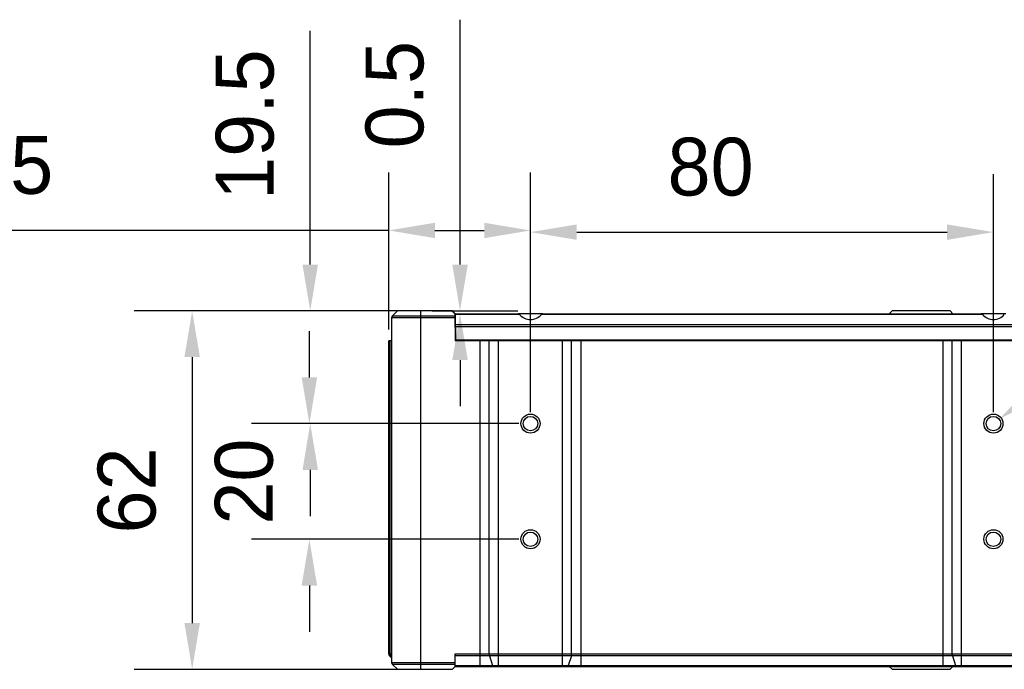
# Model space of a CAD drawing. Header units: millimetres. Extents: x -101 to 54, y 143 to 271.
# Tile 8 of 9: x -46 to -4, y 243 to 271. Entities that reach past the tile are written whole.
import ezdxf

# ---------------------------------------------------------------- set-up
doc = ezdxf.new("R2010")
doc.units = ezdxf.units.MM
doc.header["$LTSCALE"] = 46.255
doc.header["$PDMODE"] = 3
doc.header["$PDSIZE"] = 8
doc.layers.get('0').update_dxf_attribs({"linetype": 'CONTINUOUS'})
doc.layers.get('Defpoints').update_dxf_attribs({"linetype": 'CONTINUOUS'})
doc.layers.add('00_COMPONENTS', color=7, linetype='CONTINUOUS')
doc.layers.add('51__DRAFT_DIMS', color=7, linetype='CONTINUOUS')
doc.styles.get("Standard").update_dxf_attribs({"font": '兰亭黑 GBK.TTF', "height": 2.5})
doc.dimstyles.new('DIMSTYLE_1', dxfattribs={"dimtxt": 3, "dimasz": 2, "dimexe": 2.5, "dimexo": 0.5, "dimgap": 0.75, "dimtad": 1, "dimlfac": 4, "dimdsep": 46, "dimtxsty": 'STANDARD', "dimblk": '_FILLED', "dimblk1": '_FILLED', "dimblk2": '_FILLED', "dimcen": 0.09, "dimclrd": 8, "dimclre": 8, "dimclrt": 256, "dimazin": 2, "dimtp": 0.2, "dimtm": 0.2, "dimtfac": 1, "dimtofl": 0, "dimtmove": 0, "dimatfit": 3, "dimldrblk": '_FILLED', "dimfxl": 1, "dimtolj": 1, "dimarcsym": 0})

# ---------------------------------------------------------------- blocks, each defined once
blk = doc.blocks.new('_FILLED')
at = {"color": 0, "linetype": 'ByBlock'}
blk.add_solid([(0, 0), (-1, 0.167), (-1, -0.167)], dxfattribs=at)
blk = doc.blocks.new('*D1')
at = {"layer": '51__DRAFT_DIMS', "color": 8, "lineweight": -2}
for p, q in [((-30.32, 257.298), (-30.32, 264.075)), ((-24.195, 254.136), (-24.195, 264.075)), ((-30.32, 261.575), (-52.238, 261.575)), ((-28.32, 261.575), (-26.195, 261.575))]:
    blk.add_line(p, q, dxfattribs=at)
at = {"layer": 'Defpoints', "color": 0}
for p in [(-24.195, 261.575), (-30.32, 256.798), (-24.195, 253.636)]:
    blk.add_point(p, dxfattribs=at)
at = {"layer": '51__DRAFT_DIMS', "color": 8, "linetype": 'ByBlock', "lineweight": -2, "xscale": 2, "yscale": 2, "zscale": 2, "rotation": 180}
blk.add_blockref('_FILLED', (-30.32, 261.575), dxfattribs=at)
at = {"layer": '51__DRAFT_DIMS', "color": 8, "linetype": 'ByBlock', "lineweight": -2, "xscale": 2, "yscale": 2, "zscale": 2}
blk.add_blockref('_FILLED', (-24.195, 261.575), dxfattribs=at)
at = {"layer": '51__DRAFT_DIMS', "insert": (-48.065, 265.658), "char_height": 2.5, "attachment_point": 2, "line_spacing_factor": 0.9}
blk.add_mtext('\\A1;24.5', dxfattribs=at)
blk = doc.blocks.new('*D2')
at = {"layer": '51__DRAFT_DIMS', "color": 8, "lineweight": -2}
for p, q in [((-24.195, 253.723), (-24.195, 264.003)), ((-4.195, 253.723), (-4.195, 264.003)), ((-22.195, 261.503), (-6.195, 261.503))]:
    blk.add_line(p, q, dxfattribs=at)
at = {"layer": 'Defpoints', "color": 0}
for p in [(-4.195, 261.503), (-24.195, 253.223), (-4.195, 253.223)]:
    blk.add_point(p, dxfattribs=at)
at = {"layer": '51__DRAFT_DIMS', "color": 8, "linetype": 'ByBlock', "lineweight": -2, "xscale": 2, "yscale": 2, "zscale": 2, "rotation": 180}
blk.add_blockref('_FILLED', (-24.195, 261.503), dxfattribs=at)
at = {"layer": '51__DRAFT_DIMS', "color": 8, "linetype": 'ByBlock', "lineweight": -2, "xscale": 2, "yscale": 2, "zscale": 2}
blk.add_blockref('_FILLED', (-4.195, 261.503), dxfattribs=at)
at = {"layer": '51__DRAFT_DIMS', "insert": (-16.415, 265.586), "char_height": 2.5, "attachment_point": 2, "line_spacing_factor": 0.9}
blk.add_mtext('\\A1;80', dxfattribs=at)
blk = doc.blocks.new('*D3')
at = {"layer": '51__DRAFT_DIMS', "color": 8, "lineweight": -2}
for p, q in [((-27.238, 260.098), (-27.238, 270.689)), ((-28.445, 258.098), (-24.738, 258.098)), ((-26.94, 257.973), (-24.738, 257.973)), ((-27.238, 255.973), (-27.238, 253.973))]:
    blk.add_line(p, q, dxfattribs=at)
at = {"layer": 'Defpoints', "color": 0}
for p in [(-28.945, 258.098), (-27.44, 257.973), (-27.238, 257.973)]:
    blk.add_point(p, dxfattribs=at)
at = {"layer": '51__DRAFT_DIMS', "color": 8, "linetype": 'ByBlock', "lineweight": -2, "xscale": 2, "yscale": 2, "zscale": 2}
for p, rotation in [((-27.238, 258.098), 270), ((-27.238, 257.973), 90)]:
    blk.add_blockref('_FILLED', p, dxfattribs=dict(at, rotation=rotation))
at = {"layer": '51__DRAFT_DIMS', "insert": (-31.321, 265.123), "char_height": 2.5, "attachment_point": 1, "rotation": 90, "line_spacing_factor": 0.9}
blk.add_mtext('\\A1;0.5', dxfattribs=at)
blk = doc.blocks.new('*D4')
at = {"layer": '51__DRAFT_DIMS', "color": 8, "lineweight": -2}
for p, q in [((-33.709, 260.098), (-33.709, 270.208)), ((-29.445, 258.098), (-36.209, 258.098)), ((-24.695, 253.223), (-36.209, 253.223)), ((-33.709, 251.223), (-33.709, 249.223))]:
    blk.add_line(p, q, dxfattribs=at)
at = {"layer": 'Defpoints', "color": 0}
for p in [(-28.945, 258.098), (-33.709, 253.223), (-24.195, 253.223)]:
    blk.add_point(p, dxfattribs=at)
at = {"layer": '51__DRAFT_DIMS', "color": 8, "linetype": 'ByBlock', "lineweight": -2, "xscale": 2, "yscale": 2, "zscale": 2}
for p, rotation in [((-33.709, 258.098), 270), ((-33.709, 253.223), 90)]:
    blk.add_blockref('_FILLED', p, dxfattribs=dict(at, rotation=rotation))
at = {"layer": '51__DRAFT_DIMS', "insert": (-37.792, 266.153), "char_height": 2.5, "attachment_point": 2, "rotation": 90, "line_spacing_factor": 0.9}
blk.add_mtext('\\A1;19.5', dxfattribs=at)
blk = doc.blocks.new('*D5')
at = {"layer": '51__DRAFT_DIMS', "color": 8, "lineweight": -2}
for p, q in [((-33.746, 255.223), (-33.746, 257.223)), ((-24.695, 253.223), (-36.246, 253.223)), ((-24.695, 248.223), (-36.246, 248.223)), ((-33.746, 246.223), (-33.746, 244.223))]:
    blk.add_line(p, q, dxfattribs=at)
at = {"layer": 'Defpoints', "color": 0}
for p in [(-24.195, 253.223), (-33.746, 248.223), (-24.195, 248.223)]:
    blk.add_point(p, dxfattribs=at)
at = {"layer": '51__DRAFT_DIMS', "color": 8, "linetype": 'ByBlock', "lineweight": -2, "xscale": 2, "yscale": 2, "zscale": 2}
for p, rotation in [((-33.746, 253.223), 270), ((-33.746, 248.223), 90)]:
    blk.add_blockref('_FILLED', p, dxfattribs=dict(at, rotation=rotation))
at = {"layer": '51__DRAFT_DIMS', "insert": (-37.829, 250.717), "char_height": 2.5, "attachment_point": 2, "rotation": 90, "line_spacing_factor": 0.9}
blk.add_mtext('\\A1;20', dxfattribs=at)
blk = doc.blocks.new('*D6')
at = {"layer": '51__DRAFT_DIMS', "color": 8, "lineweight": -2}
for p, q in [((-29.445, 258.098), (-41.31, 258.098)), ((-38.81, 256.098), (-38.81, 244.598)), ((-29.445, 242.598), (-41.31, 242.598))]:
    blk.add_line(p, q, dxfattribs=at)
at = {"layer": 'Defpoints', "color": 0}
for p in [(-28.945, 258.098), (-38.81, 242.598), (-28.945, 242.598)]:
    blk.add_point(p, dxfattribs=at)
at = {"layer": '51__DRAFT_DIMS', "color": 8, "linetype": 'ByBlock', "lineweight": -2, "xscale": 2, "yscale": 2, "zscale": 2}
for p, rotation in [((-38.81, 258.098), 90), ((-38.81, 242.598), 270)]:
    blk.add_blockref('_FILLED', p, dxfattribs=dict(at, rotation=rotation))
at = {"layer": '51__DRAFT_DIMS', "insert": (-42.893, 250.333), "char_height": 2.5, "attachment_point": 2, "rotation": 90, "line_spacing_factor": 0.9}
blk.add_mtext('\\A1;62', dxfattribs=at)

msp = doc.modelspace()

# ---------------------------------------------------------------- linework, layer by layer
at = {"layer": '00_COMPONENTS'}
for p, q in [((-30.1954, 257.7966), (-30.1954, 242.9002)), ((-27.4642, 257.7966), (-30.1954, 257.7966)), ((-29.9454, 258.0984), (-30.1588, 257.885)), ((-30.1588, 257.885), (-27.4657, 257.885)), ((-28.9454, 258.0984), (-29.9454, 258.0984)), ((-28.9454, 258.0984), (-28.9454, 242.5984)), ((-27.5704, 258.0984), (-28.9454, 258.0984)), ((-27.5944, 258.0984), (-27.4672, 257.9734)), ((-27.4454, 257.9734), (-27.5704, 258.0984)), ((-27.4672, 257.9734), (-27.4467, 256.7984)), ((-27.4454, 257.885), (-27.4657, 257.885)), ((-27.4379, 257.8484), (-27.4651, 257.8484)), ((-27.4454, 257.885), (-27.4454, 257.9734)), ((-27.4401, 257.9734), (-27.4454, 257.9734)), ((-27.4454, 257.885), (-27.4454, 256.7984)), ((-27.4204, 256.8484), (-27.4401, 257.9734)), ((-27.4401, 257.9734), (-24.7303, 257.9734)), ((-24.6649, 257.9368), (-27.4394, 257.9368)), ((-23.6614, 257.9734), (-24.7294, 257.9734)), ((-4.6649, 257.9368), (-23.7259, 257.9368)), ((-23.6605, 257.9734), (-4.7303, 257.9734)), ((-8.6954, 257.9734), (-8.5704, 258.0984)), ((-6.0704, 258.0984), (-8.5704, 258.0984)), ((-6.0704, 258.0984), (-5.9454, 257.9734)), ((-3.6614, 257.9734), (-4.7294, 257.9734)), ((-27.4591, 257.51), (1.768, 257.51)), ((-27.4576, 257.4216), (1.8046, 257.4216)), ((-30.3204, 243.2752), (-30.3204, 256.7984)), ((-30.1954, 256.7984), (-30.3204, 256.7984)), ((-30.2579, 243.2752), (-30.2579, 256.7984)), ((-27.4476, 256.8484), (1.8046, 256.8484)), ((1.8046, 256.7984), (-27.4467, 256.7984)), ((-26.3653, 242.7234), (-26.3653, 256.7984)), ((-25.975, 243.2752), (-25.975, 256.7984)), ((-25.5847, 256.7984), (-25.5847, 242.7234)), ((-24.5389, 256.8484), (-24.538, 256.7984)), ((-23.8528, 256.7984), (-23.852, 256.8484)), ((-22.8062, 242.7234), (-22.8062, 256.7984)), ((-22.4159, 243.2752), (-22.4159, 256.7984)), ((-22.0256, 256.7984), (-22.0256, 242.7234)), ((-18.2973, 256.7984), (-18.2982, 256.8484)), ((-17.6112, 256.8484), (-17.6121, 256.7984)), ((-8.6954, 256.8484), (-8.6954, 256.7984)), ((-8.6932, 256.8484), (-8.6941, 256.7984)), ((-8.3204, 256.7984), (-8.3209, 256.8484)), ((-6.3653, 242.7234), (-6.3653, 256.7984)), ((-6.32, 256.8484), (-6.3204, 256.7984)), ((-5.975, 243.2752), (-5.975, 256.7984)), ((-5.9467, 256.7984), (-5.9476, 256.8484)), ((-5.9454, 256.7984), (-5.9454, 256.8484)), ((-5.5847, 256.7984), (-5.5847, 242.7234)), ((-4.538, 256.7984), (-4.5389, 256.8484)), ((-3.852, 256.8484), (-3.8528, 256.7984)), ((-30.3204, 243.2752), (-30.1954, 243.2752)), ((-30.1954, 243.0984), (-30.2838, 243.1868)), ((-30.1954, 243.1868), (-30.2838, 243.1868)), ((-30.2231, 243.1868), (-30.1954, 243.1576)), ((-30.1954, 242.9002), (-27.4454, 242.9002)), ((-27.4454, 242.7234), (-27.4454, 243.2752)), ((-27.4454, 243.2752), (1.8046, 243.2752)), ((1.768, 243.1868), (-27.4454, 243.1868)), ((-25.9635, 243.1868), (-25.8303, 242.76)), ((-22.4273, 243.1868), (-22.5606, 242.76)), ((-5.9635, 243.1868), (-5.8303, 242.76)), ((-29.9454, 242.5984), (-30.1588, 242.8118)), ((-27.4454, 242.8118), (-30.1588, 242.8118)), ((-29.9454, 242.5984), (-27.5704, 242.5984)), ((-27.5704, 242.5984), (-27.4454, 242.7234)), ((-27.4454, 242.76), (1.3412, 242.76)), ((-27.4454, 242.7234), (1.2528, 242.7234)), ((-8.5704, 242.5984), (-8.6954, 242.7234)), ((-8.5704, 242.5984), (-6.0704, 242.5984)), ((-5.9454, 242.7234), (-6.0704, 242.5984))]:
    msp.add_line(p, q, dxfattribs=at)
for centre, radius in [((-24.1954, 253.2234), 0.4125), ((-24.1954, 253.2234), 0.3125), ((-4.1954, 253.2234), 0.4125), ((-4.1954, 253.2234), 0.3125), ((-24.1954, 248.2234), 0.4125), ((-24.1954, 248.2234), 0.3125), ((-4.1954, 248.2234), 0.4125), ((-4.1954, 248.2234), 0.3125)]:
    msp.add_circle(centre, radius, dxfattribs=at)
for centre, start, end in [((-30.0704, 257.7966), 135, 180), ((-30.1954, 243.2752), 180, 225), ((-30.0704, 242.9002), 180, 225)]:
    msp.add_arc(centre, 0.125, start, end, dxfattribs=at)
for centre in [(-24.1954, 258.3594), (-4.1954, 258.3594)]:
    msp.add_ellipse(centre, major_axis=(0, 0.6317), ratio=0.9998476, start_param=-3.9795139, end_param=-2.3036714, dxfattribs=at)
for points, knots in [([(-24.7303, 257.9734), (-24.7191, 257.9734), (-24.7012, 257.9669), (-24.6803, 257.9523), (-24.6699, 257.9424), (-24.6649, 257.9368)], [0, 0, 0, 0, 0.4407205, 0.7056492, 1, 1, 1, 1]), ([(-23.6605, 257.9734), (-23.6717, 257.9734), (-23.6896, 257.9669), (-23.7105, 257.9523), (-23.7209, 257.9424), (-23.7259, 257.9368)], [0, 0, 0, 0, 0.4406374, 0.7056591, 1, 1, 1, 1]), ([(-4.7303, 257.9734), (-4.7191, 257.9734), (-4.7012, 257.9669), (-4.6803, 257.9523), (-4.6699, 257.9424), (-4.6649, 257.9368)], [0, 0, 0, 0, 0.4407205, 0.7056492, 1, 1, 1, 1]), ([(-30.2231, 243.1868), (-30.2342, 243.1984), (-30.2519, 243.2264), (-30.2579, 243.2589), (-30.2579, 243.2752)], [0, 0, 0, 0, 0.4966452, 1, 1, 1, 1]), ([(-25.9635, 243.1868), (-25.9655, 243.193), (-25.9688, 243.2064), (-25.9736, 243.2359), (-25.975, 243.2592), (-25.975, 243.2752)], [0, 0, 0, 0, 0.218747, 0.4638461, 1, 1, 1, 1]), ([(-22.4273, 243.1868), (-22.4254, 243.193), (-22.422, 243.2064), (-22.4172, 243.2359), (-22.4159, 243.2592), (-22.4159, 243.2752)], [0, 0, 0, 0, 0.218747, 0.4638461, 1, 1, 1, 1]), ([(-5.9635, 243.1868), (-5.9655, 243.193), (-5.9688, 243.2064), (-5.9736, 243.2359), (-5.975, 243.2592), (-5.975, 243.2752)], [0, 0, 0, 0, 0.218747, 0.4638461, 1, 1, 1, 1]), ([(-25.8303, 242.76), (-25.8286, 242.7547), (-25.8252, 242.7453), (-25.8194, 242.7349), (-25.8143, 242.7288), (-25.8105, 242.7258), (-25.8067, 242.7238), (-25.804, 242.7234), (-25.8027, 242.7234)], [0, 0, 0, 0, 0.3441726, 0.6209965, 0.7344953, 0.8330618, 0.9198614, 1, 1, 1, 1]), ([(-22.5606, 242.76), (-22.5622, 242.7547), (-22.5657, 242.7453), (-22.5714, 242.7349), (-22.5766, 242.7288), (-22.5803, 242.7258), (-22.5842, 242.7238), (-22.5869, 242.7234), (-22.5882, 242.7234)], [0, 0, 0, 0, 0.3441726, 0.6209965, 0.7344953, 0.8330618, 0.9198614, 1, 1, 1, 1]), ([(-5.8303, 242.76), (-5.8286, 242.7547), (-5.8252, 242.7453), (-5.8194, 242.7349), (-5.8143, 242.7288), (-5.8105, 242.7258), (-5.8067, 242.7238), (-5.804, 242.7234), (-5.8027, 242.7234)], [0, 0, 0, 0, 0.3441726, 0.6209965, 0.7344953, 0.8330618, 0.9198614, 1, 1, 1, 1])]:
    msp.add_open_spline(points, degree=3, knots=knots, dxfattribs=at)

# ---------------------------------------------------------------- block references
at = {"color": 8, "xscale": 2, "yscale": 2, "zscale": 2, "rotation": 217.0815537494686}
msp.add_blockref('_FILLED', (-3.9461, 253.4118), dxfattribs=at)

# ---------------------------------------------------------------- dimensions: what is measured, and where the dimension line sits
at = {"layer": '51__DRAFT_DIMS', "color": 4}
for base, p1, p2, picture, middle in [((-27.2379, 257.9734), (-28.9454, 258.0984), (-27.4401, 257.9734), '*D3', (-27.2379, 267.5309)), ((-33.7089, 253.2234), (-28.9454, 258.0984), (-24.1954, 253.2234), '*D4', (-33.7089, 266.1534)), ((-38.8097, 242.5984), (-28.9454, 258.0984), (-28.9454, 242.5984), '*D6', (-38.8097, 250.333)), ((-33.7457, 248.2234), (-24.1954, 253.2234), (-24.1954, 248.2234), '*D5', (-33.7457, 250.7168))]:
    dim = msp.add_linear_dim(base=base, p1=p1, p2=p2, angle=270, dimstyle='DIMSTYLE_1', override={"dimtxsty": 'STANDARD'}, dxfattribs=at)
    dim.commit()
    dim.dimension.update_dxf_attribs({"geometry": picture, "text_midpoint": middle, "dimtype": 160})
for base, p1, p2, picture, middle in [((-24.1954, 261.5752), (-30.3204, 256.7984), (-24.1954, 253.6359), '*D1', (-48.0652, 261.5752)), ((-4.1954, 261.5027), (-24.1954, 253.2234), (-4.1954, 253.2234), '*D2', (-16.4147, 261.5027))]:
    dim = msp.add_linear_dim(base=base, p1=p1, p2=p2, dimstyle='DIMSTYLE_1', override={"dimtxsty": 'STANDARD'}, dxfattribs=at)
    dim.commit()
    dim.dimension.update_dxf_attribs({"geometry": picture, "text_midpoint": middle, "dimtype": 160})

doc.saveas('drawing.dxf')
